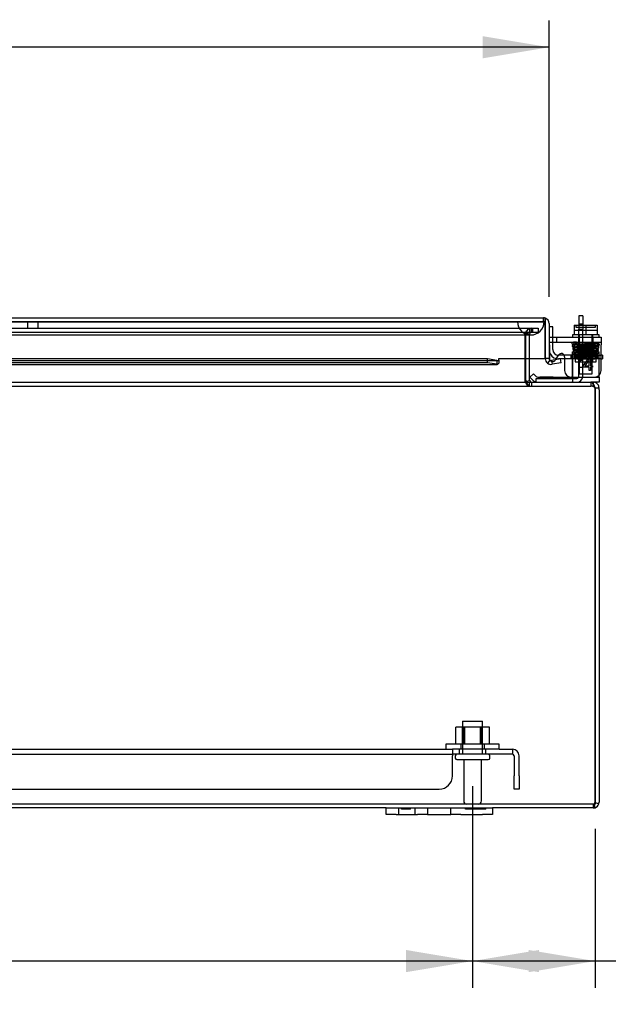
# Model space of a CAD drawing. Header units: inches. Extents: x 1 to 240, y -1 to 159.
# Tile 15 of 77: x 77 to 88, y 15 to 34. Entities that reach past the tile are written whole.
import ezdxf
from ezdxf.enums import TextEntityAlignment as Align
from ezdxf.lldxf.tags import DXFTag

# ---------------------------------------------------------------- set-up
doc = ezdxf.new("R2010")
doc.units = ezdxf.units.IN
doc.header["$MEASUREMENT"] = 0
for name, color, linetype in [('COM40153-1', 7, 'Continuous'), ('COM40153-2', 7, 'Continuous'), ('COM42189', 7, 'Continuous'), ('COM42667', 7, 'Continuous'), ('COM42780', 7, 'Continuous'), ('COM48601', 7, 'Continuous'), ('COM70220', 7, 'Continuous'), ('COM70726-3', 7, 'Continuous'), ('Default', 7, 'Continuous'), ('FET07720', 7, 'Continuous'), ('NTS166105', 7, 'Continuous'), ('PKT99', 7, 'Continuous'), ('SCC19011', 7, 'Continuous'), ('SPR20265', 7, 'Continuous'), ('STD26089', 7, 'Continuous'), ('WAF25035', 7, 'Continuous'), ('WAF25059', 7, 'Continuous')]:
    doc.layers.add(name, color=color, linetype=linetype)
doc.styles.add('SEACAD_Times_New_Roman', font='times.ttf')
tags = doc.linetypes.add('HIDDEN2', pattern=[0.1875, 0.125, -0.0625]).pattern_tags.tags
tags[6:7] = [DXFTag(74, 4), DXFTag(75, 0), DXFTag(340, '0'), DXFTag(46, 0.0), DXFTag(50, 0.0), DXFTag(44, 0.0), DXFTag(45, 0.0)]
tags[4:5] = [DXFTag(74, 4), DXFTag(75, 0), DXFTag(340, '0'), DXFTag(46, 0.0), DXFTag(50, 0.0), DXFTag(44, 0.0), DXFTag(45, 0.0)]
doc.dimstyles.new('HAMMOND_(STH_-_240x160)', dxfattribs={"dimtxt": 1, "dimasz": 1.25, "dimexe": 0.5, "dimexo": 0.5, "dimgap": 0.25, "dimtad": 0, "dimtih": 1, "dimtoh": 1, "dimlfac": 0.125, "dimzin": 0, "dimdsep": 46, "dimtxsty": 'SEACAD_Times_New_Roman', "dimblk1": '_SE_FILLED', "dimblk2": '_SE_FILLED', "dimsah": 1, "dimcen": 0.5, "dimadec": 0, "dimazin": 0, "dimtfac": 0.8, "dimtofl": 0, "dimtmove": 0, "dimatfit": 3, "dimfxl": 1, "dimtolj": 1, "dimtzin": 0, "dimarcsym": 0})

# ---------------------------------------------------------------- blocks, each defined once
blk = doc.blocks.new('SE8')
at = {"layer": 'COM40153-1', "color": 7, "linetype": 'Continuous'}
for p, q in [((87.435, 28.082), (87.435, 27.904)), ((87.507, 28.082), (87.435, 28.082)), ((87.507, 28.082), (87.507, 27.904)), ((86.632, 26.832), (86.632, 26.836))]:
    blk.add_line(p, q, dxfattribs=at)
at = {"layer": 'COM40153-1', "color": 7, "linetype": 'HIDDEN2'}
for p, q in [((87.435, 27.926), (87.507, 27.926)), ((87.435, 27.904), (87.435, 27.828)), ((87.435, 26.94), (87.435, 27.828)), ((87.435, 27.828), (87.507, 27.828)), ((87.507, 27.904), (87.507, 27.828)), ((87.507, 26.94), (87.507, 27.828)), ((87.507, 27.239), (87.435, 27.239)), ((87.435, 27.114), (87.507, 27.114)), ((86.632, 26.836), (86.632, 26.904)), ((86.632, 26.904), (87.399, 26.904))]:
    blk.add_line(p, q, dxfattribs=at)
for radius in [0.036, 0.108]:
    blk.add_arc((87.399, 26.94), radius, 270, 0, dxfattribs=at)
at = {"layer": 'COM40153-2', "color": 7, "linetype": 'Continuous'}
for p, q in [((86.947, 27.87), (86.877, 27.87)), ((86.947, 27.678), (86.947, 27.87)), ((87.167, 27.27), (87.052, 27.27)), ((87.16, 27.34), (87.054, 27.34)), ((87.877, 27.34), (87.853, 27.34)), ((87.853, 27.27), (87.877, 27.27)), ((87.877, 27.34), (87.877, 27.27))]:
    blk.add_line(p, q, dxfattribs=at)
at = {"layer": 'COM40153-2', "color": 7, "linetype": 'HIDDEN2'}
for p, q in [((86.947, 27.445), (86.947, 27.678)), ((87.054, 27.34), (87.052, 27.34)), ((87.4, 27.34), (87.16, 27.34)), ((87.4, 27.27), (87.167, 27.27)), ((87.284, 27.34), (87.284, 27.27)), ((87.4, 27.34), (87.4, 27.27)), ((87.734, 27.34), (87.4, 27.34)), ((87.4, 27.27), (87.734, 27.27)), ((87.659, 27.34), (87.659, 27.27)), ((87.734, 27.34), (87.848, 27.34)), ((87.848, 27.27), (87.734, 27.27)), ((87.853, 27.34), (87.848, 27.34)), ((87.848, 27.27), (87.853, 27.27))]:
    blk.add_line(p, q, dxfattribs=at)
at = {"layer": 'COM40153-2', "color": 7, "linetype": 'Continuous'}
for start, end in [(180, 195.0468), (256.5802, 270)]:
    blk.add_arc((87.052, 27.445), 0.175, start, end, dxfattribs=at)
at = {"layer": 'COM40153-2', "color": 7, "linetype": 'HIDDEN2'}
for radius, start, end in [(0.175, 195.0468, 256.5802), (0.105, 180, 270)]:
    blk.add_arc((87.052, 27.445), radius, start, end, dxfattribs=at)
at = {"layer": 'COM42189', "color": 7, "linetype": 'HIDDEN2'}
for p, q in [((60.566, 19.936), (85.063, 19.936)), ((60.566, 19.841), (85.063, 19.841)), ((85.939, 19.936), (85.063, 19.936)), ((85.063, 19.936), (85.063, 19.811)), ((85.939, 19.841), (85.063, 19.841)), ((85.063, 19.436), (85.063, 19.811)), ((85.189, 19.936), (85.189, 19.841)), ((85.689, 19.841), (85.689, 19.936)), ((85.939, 19.936), (86.189, 19.936)), ((86.189, 19.841), (85.939, 19.841)), ((86.189, 19.936), (86.189, 19.841)), ((86.219, 19.811), (86.219, 19.436)), ((86.314, 19.436), (86.314, 19.811)), ((86.219, 19.186), (86.219, 19.436)), ((86.314, 19.436), (86.314, 19.186)), ((60.816, 19.186), (84.813, 19.186)), ((86.314, 19.186), (86.219, 19.186))]:
    blk.add_line(p, q, dxfattribs=at)
for centre, radius, start, end in [((86.189, 19.811), 0.125, 0, 90), ((86.189, 19.811), 0.03, 0, 90), ((84.813, 19.436), 0.25, 270, 0)]:
    blk.add_arc(centre, radius, start, end, dxfattribs=at)
at = {"layer": 'COM42667', "color": 7, "linetype": 'Continuous'}
for p, q in [((86.883, 27.678), (87.853, 27.678)), ((86.883, 27.535), (86.883, 27.678)), ((87.853, 27.678), (87.853, 27.535)), ((86.883, 27.535), (86.883, 27.279)), ((87.853, 27.052), (87.853, 27.535)), ((86.998, 27.254), (87.057, 27.344)), ((87.167, 27.312), (87.167, 27.052)), ((87.517, 27.14), (87.632, 27.302)), ((87.626, 27.253), (87.547, 27.14)), ((87.626, 27.14), (87.626, 27.253)), ((87.632, 27.302), (87.656, 27.302)), ((87.656, 27.302), (87.656, 27.14)), ((87.517, 27.112), (87.517, 27.14)), ((87.626, 27.112), (87.517, 27.112)), ((87.547, 27.14), (87.626, 27.14)), ((87.626, 27.052), (87.626, 27.112)), ((87.656, 27.052), (87.626, 27.052)), ((87.656, 27.14), (87.69, 27.14)), ((87.69, 27.112), (87.656, 27.112)), ((87.656, 27.112), (87.656, 27.052)), ((87.69, 27.14), (87.69, 27.112))]:
    blk.add_line(p, q, dxfattribs=at)
at = {"layer": 'COM42667', "color": 7, "linetype": 'HIDDEN2'}
for p, q in [((86.883, 27.583), (87.853, 27.583)), ((87.017, 27.678), (87.017, 27.583)), ((87.705, 27.583), (87.705, 27.678)), ((86.994, 27.247), (86.998, 27.254))]:
    blk.add_line(p, q, dxfattribs=at)
at = {"layer": 'COM42667', "color": 7, "linetype": 'Continuous'}
for centre, radius, start, end in [((86.943, 27.279), 0.06, 180, 215.7861), ((87.107, 27.312), 0.06, 0, 147.1545), ((87.292, 27.052), 0.125, 180, 270), ((87.728, 27.052), 0.125, 270, 0)]:
    blk.add_arc(centre, radius, start, end, dxfattribs=at)
at = {"layer": 'COM42667', "color": 7, "linetype": 'HIDDEN2'}
blk.add_arc((86.943, 27.279), 0.06, 215.7861, 327.1545, dxfattribs=at)
at = {"layer": 'COM42780', "color": 7, "linetype": 'HIDDEN2'}
for p, q in [((87.314, 27.404), (87.814, 27.404)), ((87.314, 27.318), (87.314, 27.404)), ((87.439, 27.404), (87.439, 27.214)), ((87.458, 27.404), (87.458, 27.214)), ((87.671, 27.214), (87.671, 27.404)), ((87.689, 27.404), (87.689, 27.214)), ((87.814, 27.264), (87.814, 27.404)), ((87.314, 27.264), (87.314, 27.318)), ((87.314, 27.318), (87.314, 26.848)), ((87.314, 27.309), (87.814, 27.309)), ((87.369, 27.309), (87.369, 27.214)), ((87.369, 27.214), (87.759, 27.214)), ((87.759, 27.214), (87.759, 27.309)), ((87.814, 26.974), (87.814, 27.264)), ((86.7, 26.926), (86.7, 26.927)), ((86.759, 26.926), (86.7, 26.926)), ((86.759, 26.926), (86.759, 26.927)), ((86.788, 26.926), (86.759, 26.926)), ((86.788, 26.926), (86.788, 26.927)), ((86.95, 26.926), (86.788, 26.926)), ((86.9, 26.926), (86.9, 26.927)), ((86.95, 26.926), (86.95, 26.927)), ((87.814, 26.961), (87.814, 26.974))]:
    blk.add_line(p, q, dxfattribs=at)
at = {"layer": 'COM42780', "color": 7, "linetype": 'Continuous'}
for p, q in [((86.515, 26.924), (86.582, 26.992)), ((86.515, 26.924), (86.565, 26.874)), ((86.582, 26.992), (86.632, 26.941)), ((86.666, 26.927), (87.564, 26.927)), ((87.564, 26.927), (87.814, 26.927)), ((87.814, 26.832), (87.706, 26.832)), ((87.814, 26.927), (87.814, 26.961)), ((87.814, 26.927), (87.814, 26.832))]:
    blk.add_line(p, q, dxfattribs=at)
for radius in [0.143, 0.048]:
    blk.add_arc((86.666, 26.975), radius, 225, 270, dxfattribs=at)
at = {"layer": 'COM42780', "color": 7, "linetype": 'HIDDEN2'}
blk.add_ellipse((87.064, 27.932), major_axis=(0, -14.322), ratio=0.017455, start_param=1.503851, end_param=1.524085, dxfattribs=at)
for points, knots in [([(87.306, 26.927), (87.307, 26.927), (87.309, 26.928), (87.31, 26.932), (87.311, 26.933), (87.312, 26.936), (87.312, 26.938), (87.313, 26.945), (87.313, 26.95), (87.314, 26.962), (87.314, 26.968), (87.314, 26.974)], [0, 0, 0, 0, 0.25, 0.25, 0.375, 0.375, 0.5, 0.5, 0.75, 0.75, 1, 1, 1, 1]), ([(87.314, 26.848), (87.314, 26.842), (87.314, 26.839), (87.311, 26.833), (87.309, 26.832), (87.306, 26.832)], [0, 0, 0, 0, 0.5, 0.5, 1, 1, 1, 1])]:
    blk.add_open_spline(points, degree=3, knots=knots, dxfattribs=at)
at = {"layer": 'COM48601', "color": 7, "linetype": 'Continuous'}
for p, q in [((58.797, 28.042), (86.769, 28.042)), ((86.805, 27.934), (86.805, 28.036)), ((86.805, 28.036), (86.805, 27.934)), ((86.805, 27.275), (86.805, 27.934)), ((86.805, 27.934), (86.805, 27.275)), ((86.877, 27.934), (86.877, 27.275)), ((85.722, 27.27), (73.403, 27.27)), ((85.722, 27.199), (73.403, 27.199)), ((85.895, 27.24), (85.722, 27.27)), ((85.722, 27.199), (85.722, 27.27)), ((85.895, 27.169), (85.722, 27.199)), ((85.895, 27.24), (85.895, 27.169)), ((85.93, 27.275), (86.805, 27.275)), ((85.93, 27.248), (85.93, 27.275)), ((85.93, 27.248), (85.93, 27.192)), ((86.877, 27.275), (86.805, 27.275)), ((86.89, 27.248), (86.844, 27.192)), ((87.09, 27.27), (86.92, 27.24)), ((86.92, 27.24), (86.932, 27.169)), ((87.102, 27.199), (86.932, 27.169)), ((87.102, 27.199), (87.09, 27.27)), ((73.403, 27.167), (85.902, 27.167))]:
    blk.add_line(p, q, dxfattribs=at)
at = {"layer": 'COM48601', "color": 7, "linetype": 'HIDDEN2'}
for p, q in [((58.797, 27.97), (86.769, 27.97)), ((86.769, 27.97), (86.769, 28.042)), ((59.665, 27.239), (85.902, 27.239))]:
    blk.add_line(p, q, dxfattribs=at)
at = {"layer": 'COM48601', "color": 7, "linetype": 'Continuous'}
for centre, radius, start, end in [((86.769, 27.934), 0.108, 70.5288, 90), ((86.769, 27.934), 0.108, 0, 70.5288), ((85.902, 27.293), 0.0534, 262.6265, 270.2336), ((85.902, 27.293), 0.0534, 278.3402, 302.4219), ((86.913, 27.275), 0.108, 180, 230), ((86.913, 27.275), 0.036, 180, 230), ((86.913, 27.275), 0.036, 230, 280), ((86.913, 27.275), 0.108, 230.0001, 279.9999)]:
    blk.add_arc(centre, radius, start, end, dxfattribs=at)
at = {"layer": 'COM48601', "color": 7, "linetype": 'HIDDEN2'}
blk.add_arc((86.769, 27.934), 0.036, 0, 90, dxfattribs=at)
at = {"layer": 'COM48601', "color": 7, "linetype": 'Continuous'}
blk.add_ellipse((86.769, 27.934), major_axis=(0, -0.108), ratio=0.997813, start_param=2.801756, end_param=3.141593, dxfattribs=at)
at = {"layer": 'COM48601', "color": 7, "linetype": 'HIDDEN2'}
blk.add_ellipse((86.769, 27.934), major_axis=(0, -0.036), ratio=0.997813, start_param=1.570796, end_param=3.141593, dxfattribs=at)
at = {"layer": 'COM48601', "color": 7, "linetype": 'Continuous'}
blk.add_open_spline([(85.895, 27.169), (85.901, 27.166), (85.907, 27.167), (85.918, 27.175), (85.924, 27.182), (85.93, 27.192)], degree=3, knots=[0, 0, 0, 0, 0.5, 0.5, 1, 1, 1, 1], dxfattribs=at)
at = {"layer": 'COM70220', "color": 7, "linetype": 'HIDDEN2'}
for p, q in [((59.345, 27.969), (86.283, 27.969)), ((59.345, 27.968), (86.283, 27.968)), ((59.345, 27.966), (86.283, 27.966)), ((86.283, 27.969), (86.782, 27.969)), ((86.283, 27.968), (86.782, 27.968)), ((86.283, 27.966), (86.533, 27.966)), ((86.284, 27.969), (86.284, 27.968)), ((86.284, 27.968), (86.533, 27.966)), ((86.533, 27.966), (86.782, 27.968)), ((86.769, 27.97), (86.783, 27.97)), ((86.782, 27.968), (86.782, 27.969)), ((59.345, 27.72), (86.283, 27.72)), ((86.283, 27.72), (86.533, 27.72))]:
    blk.add_line(p, q, dxfattribs=at)
blk.add_arc((86.533, 27.97), 0.25, 180, 0, dxfattribs=at)
at = {"layer": 'COM70726-3', "color": 7, "linetype": 'HIDDEN2'}
for p, q in [((59.101, 27.845), (86.528, 27.845)), ((59.101, 27.773), (86.528, 27.773)), ((86.514, 27.773), (86.514, 27.845)), ((86.528, 27.845), (86.573, 27.845)), ((86.528, 27.773), (86.573, 27.773)), ((86.547, 27.773), (86.547, 27.845)), ((86.573, 27.845), (86.592, 27.845)), ((86.573, 27.773), (86.573, 27.845)), ((86.573, 27.773), (86.592, 27.773)), ((86.592, 27.845), (86.669, 27.845)), ((86.592, 27.773), (86.669, 27.773)), ((86.669, 27.845), (86.669, 27.773)), ((86.423, 27.737), (86.421, 27.735)), ((86.421, 27.735), (86.421, 27.275)), ((86.511, 27.737), (86.439, 27.737)), ((86.439, 27.735), (86.439, 27.737)), ((86.439, 27.735), (86.511, 27.735)), ((86.439, 27.275), (86.439, 27.735)), ((86.511, 27.735), (86.511, 27.737)), ((86.511, 27.275), (86.511, 27.735)), ((86.421, 26.861), (86.421, 26.846)), ((86.447, 26.847), (86.442, 26.846)), ((86.5, 26.832), (86.5, 26.76)), ((86.547, 26.832), (86.547, 26.76)), ((87.659, 26.832), (87.659, 26.76)), ((57.969, 26.76), (87.659, 26.76)), ((87.706, 26.76), (87.659, 26.76)), ((87.706, 26.798), (87.706, 26.76)), ((87.706, 18.904), (57.922, 18.904)), ((87.706, 18.904), (87.706, 18.832)), ((87.722, 18.915), (87.722, 18.864))]:
    blk.add_line(p, q, dxfattribs=at)
at = {"layer": 'COM70726-3', "color": 7, "linetype": 'Continuous'}
for p, q in [((86.421, 27.275), (86.421, 26.868)), ((86.439, 26.868), (86.439, 27.275)), ((86.511, 26.868), (86.511, 27.275)), ((73.885, 26.832), (87.659, 26.832)), ((86.421, 26.868), (86.421, 26.861)), ((86.512, 26.861), (86.447, 26.847)), ((87.706, 26.832), (87.659, 26.832)), ((87.706, 26.832), (87.706, 26.798)), ((87.742, 26.724), (87.742, 26.691)), ((87.742, 26.724), (87.814, 26.724)), ((87.742, 26.691), (87.742, 18.94)), ((87.742, 18.94), (87.742, 26.691)), ((87.814, 26.691), (87.814, 26.724)), ((87.814, 26.691), (87.814, 18.94)), ((87.742, 18.94), (87.742, 18.908)), ((87.742, 18.929), (87.742, 18.94)), ((87.809, 18.908), (87.742, 18.929)), ((83.814, 18.832), (61.814, 18.832)), ((87.706, 18.832), (85.814, 18.832))]:
    blk.add_line(p, q, dxfattribs=at)
at = {"layer": 'COM70726-3', "color": 7, "linetype": 'HIDDEN2'}
for centre, radius, start, end in [((86.547, 27.737), 0.108, 90, 180), ((86.547, 27.737), 0.036, 90, 180), ((86.547, 26.868), 0.108, 191.8196, 270), ((87.656, 26.641), 0.119, 61.5723, 88.4858), ((87.706, 26.724), 0.036, 36.9906, 90), ((87.69, 26.697), 0.0541, 30.2275, 64.6436), ((87.706, 18.94), 0.036, 270, 301.8857), ((87.706, 18.94), 0.036, 301.8857, 342.1888), ((86.945, 18.715), 0.804, 12.7493, 14.0193), ((86.947, 18.715), 0.802, 12.7764, 14.0612), ((87.706, 18.94), 0.036, 342.1888, 0), ((86.945, 18.715), 0.804, 8.7792, 10.3753), ((86.947, 18.715), 0.802, 8.8062, 10.3847)]:
    blk.add_arc(centre, radius, start, end, dxfattribs=at)
at = {"layer": 'COM70726-3', "color": 7, "linetype": 'Continuous'}
for centre, radius, start, end in [((86.51, 26.983), 0.151, 233.9395, 266.2643), ((86.547, 26.868), 0.108, 180, 191.8196), ((86.547, 26.868), 0.036, 180, 191.8196), ((86.547, 26.868), 0.036, 191.8197, 269.9999), ((87.706, 26.724), 0.108, 36.9906, 90), ((87.561, 26.697), 0.178, 8.7341, 31.1626), ((87.706, 26.724), 0.036, 0, 36.9906), ((87.642, 26.691), 0.1, 0, 19.4457), ((87.706, 26.724), 0.108, 0, 36.9906), ((86.945, 18.715), 0.804, 8.7792, 12.7493), ((86.947, 18.715), 0.802, 8.8062, 12.7764), ((87.706, 18.94), 0.108, 288.1223, 342.8887), ((87.706, 18.94), 0.108, 342.8887, 360), ((87.706, 18.94), 0.108, 270, 288.1223)]:
    blk.add_arc(centre, radius, start, end, dxfattribs=at)
at = {"layer": 'COM70726-3', "color": 7, "linetype": 'HIDDEN2'}
for start_param, end_param in [(3.141593, 3.698102), (4.401525, 4.712389)]:
    blk.add_ellipse((87.706, 18.94), major_axis=(0, 0.036), ratio=0.996907, start_param=start_param, end_param=end_param, dxfattribs=at)
at = {"layer": 'COM70726-3', "color": 7, "linetype": 'Continuous'}
blk.add_ellipse((87.706, 18.94), major_axis=(0, 0.108), ratio=0.996907, start_param=3.141593, end_param=3.457887, dxfattribs=at)
at = {"layer": 'COM70726-3', "color": 7, "linetype": 'HIDDEN2'}
for points, knots in [([(86.423, 27.737), (86.431, 27.751), (86.438, 27.765), (86.453, 27.791), (86.461, 27.803), (86.476, 27.823), (86.484, 27.831), (86.499, 27.842), (86.507, 27.845), (86.514, 27.845)], [0, 0, 0, 0, 0.25, 0.25, 0.5, 0.5, 0.75, 0.75, 1, 1, 1, 1]), ([(86.423, 27.737), (86.438, 27.747), (86.453, 27.756), (86.484, 27.769), (86.499, 27.773), (86.514, 27.773)], [0, 0, 0, 0, 0.5, 0.5, 1, 1, 1, 1]), ([(86.421, 26.846), (86.428, 26.834), (86.434, 26.822), (86.448, 26.801), (86.454, 26.792), (86.467, 26.777), (86.474, 26.77), (86.487, 26.762), (86.494, 26.76), (86.5, 26.76)], [0, 0, 0, 0, 0.25, 0.25, 0.5, 0.5, 0.75, 0.75, 1, 1, 1, 1]), ([(87.713, 26.789), (87.704, 26.802), (87.695, 26.813), (87.677, 26.828), (87.668, 26.832), (87.659, 26.832)], [0, 0, 0, 0, 0.5, 0.5, 1, 1, 1, 1]), ([(87.74, 18.929), (87.738, 18.928), (87.735, 18.927), (87.73, 18.925), (87.727, 18.923), (87.723, 18.919), (87.722, 18.917), (87.722, 18.912), (87.723, 18.911), (87.725, 18.91)], [0, 0, 0, 0, 0.25, 0.25, 0.5, 0.5, 0.75, 0.75, 1, 1, 1, 1])]:
    blk.add_open_spline(points, degree=3, knots=knots, dxfattribs=at)
at = {"layer": 'COM70726-3', "color": 7, "linetype": 'Continuous'}
for points, knots in [([(87.659, 26.832), (87.668, 26.832), (87.677, 26.828), (87.695, 26.813), (87.704, 26.802), (87.713, 26.789)], [0, 0, 0, 0, 0.5, 0.5, 1, 1, 1, 1]), ([(87.742, 18.908), (87.738, 18.906), (87.735, 18.902), (87.73, 18.895), (87.728, 18.891), (87.725, 18.883), (87.724, 18.879), (87.722, 18.872), (87.722, 18.868), (87.722, 18.858), (87.723, 18.852), (87.727, 18.845), (87.729, 18.843), (87.733, 18.84), (87.736, 18.838), (87.74, 18.837)], [0, 0, 0, 0, 0.125, 0.125, 0.25, 0.25, 0.375, 0.375, 0.5, 0.5, 0.75, 0.75, 0.875, 0.875, 1, 1, 1, 1])]:
    blk.add_open_spline(points, degree=3, knots=knots, dxfattribs=at)
at = {"layer": 'FET07720', "color": 7, "linetype": 'Continuous'}
for p, q in [((83.814, 18.832), (84.002, 18.832)), ((83.814, 18.707), (83.814, 18.832)), ((84.002, 18.707), (83.814, 18.707)), ((84.002, 18.832), (84.408, 18.832)), ((84.002, 18.707), (84.408, 18.707)), ((84.408, 18.832), (84.596, 18.832)), ((84.596, 18.707), (84.408, 18.707)), ((84.596, 18.832), (84.814, 18.832)), ((84.596, 18.832), (84.596, 18.707)), ((84.596, 18.707), (84.814, 18.707)), ((84.814, 18.832), (84.814, 18.832)), ((84.814, 18.832), (85.032, 18.832)), ((84.814, 18.707), (85.032, 18.707)), ((84.814, 18.707), (84.814, 18.707)), ((85.032, 18.832), (85.22, 18.832)), ((85.032, 18.707), (85.032, 18.832)), ((85.22, 18.707), (85.032, 18.707)), ((85.22, 18.832), (85.627, 18.832)), ((85.22, 18.707), (85.627, 18.707)), ((85.627, 18.832), (85.814, 18.832)), ((85.814, 18.707), (85.627, 18.707)), ((85.814, 18.832), (85.814, 18.707))]:
    blk.add_line(p, q, dxfattribs=at)
at = {"layer": 'FET07720', "color": 7, "linetype": 'HIDDEN2'}
for p, q in [((84.049, 18.832), (84.049, 18.707)), ((84.104, 18.812), (84.104, 18.832)), ((84.22, 18.812), (84.104, 18.812)), ((84.132, 18.812), (84.132, 18.832)), ((84.22, 18.812), (84.22, 18.832)), ((84.24, 18.812), (84.22, 18.812)), ((84.223, 18.812), (84.223, 18.832)), ((84.24, 18.812), (84.24, 18.832)), ((84.275, 18.812), (84.24, 18.812)), ((84.275, 18.812), (84.275, 18.832)), ((84.361, 18.707), (84.361, 18.832)), ((84.596, 18.832), (84.596, 18.707)), ((85.033, 18.707), (85.033, 18.832)), ((85.304, 18.812), (85.304, 18.832)), ((85.413, 18.812), (85.304, 18.812)), ((85.369, 18.812), (85.369, 18.832)), ((85.413, 18.812), (85.413, 18.832)), ((85.458, 18.812), (85.413, 18.812)), ((85.427, 18.812), (85.427, 18.832)), ((85.458, 18.812), (85.458, 18.832)), ((85.567, 18.812), (85.458, 18.812)), ((85.467, 18.812), (85.467, 18.832)), ((85.527, 18.812), (85.527, 18.832)), ((85.536, 18.812), (85.536, 18.832)), ((85.567, 18.812), (85.567, 18.832)), ((85.689, 18.812), (85.567, 18.812)), ((85.58, 18.812), (85.58, 18.832)), ((85.625, 18.812), (85.625, 18.832)), ((85.689, 18.812), (85.689, 18.832))]:
    blk.add_line(p, q, dxfattribs=at)
at = {"layer": 'NTS166105', "color": 7, "linetype": 'HIDDEN2'}
for p, q in [((85.294, 20.352), (85.125, 20.352)), ((85.125, 20.032), (85.125, 20.352)), ((85.252, 20.032), (85.252, 20.352)), ((85.268, 20.032), (85.268, 20.352)), ((85.286, 20.352), (85.286, 20.032)), ((85.61, 20.352), (85.294, 20.352)), ((85.294, 20.032), (85.294, 20.352)), ((85.586, 20.032), (85.586, 20.352)), ((85.593, 20.032), (85.593, 20.352)), ((85.755, 20.352), (85.61, 20.352)), ((85.61, 20.032), (85.61, 20.352)), ((85.627, 20.032), (85.627, 20.352)), ((85.755, 20.032), (85.755, 20.352))]:
    blk.add_line(p, q, dxfattribs=at)
at = {"layer": 'PKT99', "color": 7, "linetype": 'HIDDEN2'}
for p, q in [((77.09, 27.845), (77.09, 27.97)), ((77.282, 27.845), (77.282, 27.97))]:
    blk.add_line(p, q, dxfattribs=at)
at = {"layer": 'SCC19011', "color": 7, "linetype": 'Continuous'}
for p, q in [((87.349, 27.904), (87.349, 27.723)), ((87.349, 27.904), (87.564, 27.904)), ((87.564, 27.904), (87.564, 27.723)), ((87.564, 27.904), (87.779, 27.904)), ((87.779, 27.904), (87.779, 27.723))]:
    blk.add_line(p, q, dxfattribs=at)
at = {"layer": 'SCC19011', "color": 7, "linetype": 'HIDDEN2'}
for p, q in [((87.349, 27.809), (87.779, 27.809)), ((87.38, 27.894), (87.38, 27.864)), ((87.38, 27.864), (87.749, 27.864)), ((87.749, 27.864), (87.749, 27.894)), ((87.442, 27.723), (87.442, 26.991)), ((87.686, 26.991), (87.686, 27.723)), ((87.442, 26.991), (87.686, 26.991))]:
    blk.add_line(p, q, dxfattribs=at)
for points in [[(87.37, 27.904), (87.372, 27.904), (87.375, 27.903), (87.379, 27.899), (87.38, 27.896), (87.38, 27.894)], [(87.749, 27.894), (87.749, 27.896), (87.75, 27.899), (87.754, 27.903), (87.756, 27.904), (87.759, 27.904)]]:
    blk.add_open_spline(points, degree=3, knots=[0, 0, 0, 0, 0.5, 0.5, 1, 1, 1, 1], dxfattribs=at)
at = {"layer": 'SPR20265', "color": 7, "linetype": 'HIDDEN2'}
blk.add_circle((87.764, 27.288), 0.0175, dxfattribs=at)
blk.add_ellipse((87.392, 27.569), major_axis=(0, 0.0175), ratio=0.707107, dxfattribs=at)
for points, knots in [([(87.391, 27.586), (87.375, 27.586), (87.351, 27.584), (87.326, 27.581), (87.312, 27.577), (87.307, 27.572), (87.304, 27.567), (87.304, 27.563), (87.304, 27.558), (87.306, 27.554), (87.311, 27.547), (87.315, 27.547), (87.326, 27.543), (87.341, 27.542), (87.364, 27.54), (87.401, 27.538), (87.451, 27.536), (87.497, 27.535), (87.541, 27.533), (87.591, 27.532), (87.638, 27.53), (87.68, 27.529), (87.714, 27.527), (87.746, 27.526), (87.774, 27.524), (87.795, 27.522), (87.799, 27.521), (87.801, 27.521)], [0, 0, 0, 0, 0.066522, 0.120463, 0.161456, 0.189103, 0.197894, 0.203579, 0.212255, 0.219187, 0.22509, 0.251276, 0.299894, 0.332585, 0.370245, 0.440981, 0.501961, 0.553339, 0.59537, 0.643118, 0.707543, 0.746042, 0.788673, 0.835414, 0.886246, 0.941114, 1, 1, 1, 1]), ([(87.804, 27.556), (87.802, 27.556), (87.798, 27.557), (87.777, 27.559), (87.75, 27.561), (87.718, 27.562), (87.685, 27.563), (87.644, 27.565), (87.596, 27.567), (87.547, 27.568), (87.504, 27.57), (87.46, 27.571), (87.413, 27.573), (87.377, 27.574), (87.354, 27.576), (87.339, 27.577), (87.332, 27.577), (87.332, 27.576), (87.335, 27.573), (87.338, 27.569), (87.339, 27.564), (87.339, 27.56), (87.338, 27.555), (87.337, 27.552), (87.341, 27.55), (87.357, 27.55), (87.378, 27.551), (87.392, 27.551)], [0, 0, 0, 0, 0.05921, 0.114418, 0.165627, 0.21281, 0.255962, 0.295089, 0.361136, 0.411085, 0.45232, 0.502276, 0.561593, 0.630061, 0.66764, 0.70207, 0.75339, 0.782025, 0.785899, 0.794923, 0.802971, 0.807823, 0.815144, 0.839527, 0.877939, 0.931246, 1, 1, 1, 1]), ([(87.329, 27.53), (87.328, 27.53), (87.325, 27.53), (87.321, 27.528), (87.318, 27.526), (87.315, 27.523), (87.313, 27.519), (87.312, 27.514), (87.312, 27.509), (87.315, 27.502), (87.322, 27.495), (87.328, 27.494), (87.333, 27.494)], [0, 0, 0, 0, 0.055383, 0.112985, 0.171703, 0.230339, 0.287909, 0.343892, 0.45376, 0.576632, 0.710657, 1, 1, 1, 1]), ([(87.34, 27.481), (87.337, 27.481), (87.331, 27.48), (87.323, 27.474), (87.32, 27.467), (87.32, 27.46), (87.322, 27.453), (87.326, 27.449), (87.329, 27.447), (87.332, 27.446), (87.335, 27.445), (87.336, 27.445), (87.337, 27.445)], [0, 0, 0, 0, 0.179474, 0.349583, 0.499926, 0.62563, 0.739127, 0.840103, 0.885308, 0.926766, 0.964791, 1, 1, 1, 1]), ([(87.801, 27.555), (87.8, 27.554), (87.797, 27.553), (87.774, 27.551), (87.74, 27.549), (87.701, 27.547), (87.662, 27.546), (87.628, 27.545), (87.598, 27.544), (87.572, 27.543), (87.545, 27.542), (87.513, 27.541), (87.474, 27.54), (87.432, 27.538), (87.39, 27.536), (87.353, 27.534), (87.33, 27.532), (87.328, 27.53), (87.327, 27.53)], [0.0155714, 0.0155714, 0.0155714, 0.0155714, 0.0911325, 0.1734241, 0.2469055, 0.311539, 0.3672816, 0.4141234, 0.452071, 0.4813694, 0.513675, 0.5552654, 0.6061478, 0.6663186, 0.7358013, 0.814551, 0.9026159, 0.9727421, 0.9727421, 0.9727421, 0.9727421]), ([(87.786, 27.454), (87.784, 27.454), (87.78, 27.453), (87.762, 27.451), (87.73, 27.449), (87.681, 27.447), (87.632, 27.445), (87.588, 27.443), (87.552, 27.442), (87.521, 27.441), (87.491, 27.44), (87.458, 27.439), (87.424, 27.437), (87.391, 27.435), (87.365, 27.433), (87.348, 27.432), (87.339, 27.429), (87.334, 27.428), (87.328, 27.42), (87.327, 27.413), (87.329, 27.405), (87.334, 27.398), (87.343, 27.395), (87.354, 27.393), (87.379, 27.39), (87.416, 27.388), (87.455, 27.387), (87.494, 27.385), (87.542, 27.383), (87.597, 27.381), (87.656, 27.379), (87.712, 27.377), (87.749, 27.375), (87.77, 27.373), (87.774, 27.372), (87.777, 27.371)], [0, 0, 0, 0, 0.030505, 0.059349, 0.111872, 0.157767, 0.197056, 0.229698, 0.255694, 0.276285, 0.29911, 0.325483, 0.355431, 0.389004, 0.425768, 0.457152, 0.480073, 0.494522, 0.501995, 0.512986, 0.520655, 0.528965, 0.547003, 0.567484, 0.61122, 0.658615, 0.685529, 0.717005, 0.753019, 0.79355, 0.838532, 0.887926, 0.941695, 0.970307, 1, 1, 1, 1]), ([(87.333, 27.529), (87.335, 27.529), (87.339, 27.528), (87.345, 27.523), (87.347, 27.516), (87.347, 27.509), (87.345, 27.504), (87.342, 27.5), (87.34, 27.498), (87.337, 27.497), (87.334, 27.496), (87.332, 27.495), (87.33, 27.495), (87.329, 27.495)], [0, 0, 0, 0, 0.192828, 0.364191, 0.509557, 0.628504, 0.736551, 0.787266, 0.835127, 0.879953, 0.921899, 0.961562, 1, 1, 1, 1]), ([(87.329, 27.494), (87.332, 27.494), (87.337, 27.493), (87.357, 27.491), (87.393, 27.489), (87.445, 27.487), (87.497, 27.485), (87.543, 27.483), (87.581, 27.482), (87.613, 27.481), (87.644, 27.48), (87.676, 27.479), (87.709, 27.477), (87.741, 27.476), (87.765, 27.475), (87.78, 27.473), (87.785, 27.473), (87.784, 27.474), (87.782, 27.477), (87.779, 27.482), (87.777, 27.49), (87.783, 27.502), (87.784, 27.502), (87.773, 27.501), (87.75, 27.5), (87.709, 27.498), (87.666, 27.496), (87.624, 27.495), (87.573, 27.493), (87.516, 27.491), (87.455, 27.489), (87.399, 27.486), (87.362, 27.484), (87.343, 27.482), (87.339, 27.481), (87.337, 27.481)], [0, 0, 0, 0, 0.030551, 0.059441, 0.112099, 0.158213, 0.19785, 0.231011, 0.257726, 0.278571, 0.300614, 0.325938, 0.354477, 0.386177, 0.420906, 0.451798, 0.474236, 0.488495, 0.492772, 0.4961, 0.508072, 0.525766, 0.544565, 0.564998, 0.608777, 0.656392, 0.683962, 0.715934, 0.752304, 0.793078, 0.838219, 0.88772, 0.941584, 0.970246, 1, 1, 1, 1]), ([(87.339, 27.446), (87.341, 27.446), (87.345, 27.447), (87.365, 27.449), (87.4, 27.451), (87.452, 27.454), (87.504, 27.455), (87.549, 27.457), (87.586, 27.458), (87.618, 27.459), (87.65, 27.461), (87.685, 27.462), (87.72, 27.464), (87.754, 27.465), (87.779, 27.467), (87.794, 27.469), (87.803, 27.472), (87.807, 27.474), (87.813, 27.482), (87.813, 27.491), (87.81, 27.498), (87.803, 27.504), (87.795, 27.506), (87.781, 27.508), (87.753, 27.51), (87.714, 27.512), (87.671, 27.514), (87.628, 27.515), (87.577, 27.517), (87.518, 27.519), (87.456, 27.521), (87.397, 27.524), (87.36, 27.526), (87.339, 27.528), (87.334, 27.529), (87.332, 27.529)], [0, 0, 0, 0, 0.030182, 0.058734, 0.110744, 0.156162, 0.194924, 0.226978, 0.252249, 0.272738, 0.295965, 0.322671, 0.352917, 0.386752, 0.422922, 0.452521, 0.473846, 0.486863, 0.494562, 0.507196, 0.515439, 0.524053, 0.542681, 0.563336, 0.607147, 0.654604, 0.682079, 0.714043, 0.750472, 0.791379, 0.836778, 0.886629, 0.940967, 0.969921, 1, 1, 1, 1]), ([(87.333, 27.495), (87.333, 27.496), (87.335, 27.497), (87.356, 27.499), (87.391, 27.501), (87.433, 27.503), (87.475, 27.505), (87.513, 27.506), (87.545, 27.507), (87.572, 27.508), (87.598, 27.509), (87.628, 27.51), (87.663, 27.511), (87.702, 27.512), (87.741, 27.514), (87.776, 27.516), (87.801, 27.518), (87.804, 27.52), (87.805, 27.52)], [0.0317125, 0.0317125, 0.0317125, 0.0317125, 0.0954291, 0.1821817, 0.2601023, 0.3291139, 0.3890647, 0.4398824, 0.4814915, 0.513848, 0.5432124, 0.581276, 0.628319, 0.6843936, 0.7495521, 0.8238288, 0.9072668, 0.9878183, 0.9878183, 0.9878183, 0.9878183]), ([(87.337, 27.48), (87.339, 27.48), (87.341, 27.48), (87.345, 27.478), (87.348, 27.476), (87.351, 27.473), (87.353, 27.47), (87.355, 27.465), (87.355, 27.46), (87.353, 27.453), (87.348, 27.449), (87.344, 27.447), (87.341, 27.446), (87.34, 27.446)], [0, 0, 0, 0, 0.059638, 0.122066, 0.185706, 0.248901, 0.310258, 0.368902, 0.480002, 0.599665, 0.727098, 0.860254, 1, 1, 1, 1]), ([(87.341, 27.443), (87.346, 27.443), (87.362, 27.441), (87.398, 27.439), (87.439, 27.437), (87.48, 27.436), (87.517, 27.434), (87.548, 27.433), (87.574, 27.432), (87.598, 27.431), (87.626, 27.43), (87.659, 27.429), (87.694, 27.428), (87.731, 27.426), (87.762, 27.424), (87.776, 27.423), (87.78, 27.422)], [0.098377, 0.098377, 0.098377, 0.098377, 0.1871127, 0.2663809, 0.336208, 0.3966747, 0.4478502, 0.4897883, 0.5225059, 0.5515273, 0.5891116, 0.6356456, 0.6910945, 0.7553559, 0.828321, 0.9099224, 0.9099224, 0.9099224, 0.9099224]), ([(87.784, 27.457), (87.779, 27.458), (87.765, 27.459), (87.732, 27.461), (87.695, 27.463), (87.659, 27.464), (87.626, 27.465), (87.598, 27.466), (87.574, 27.467), (87.548, 27.468), (87.517, 27.469), (87.48, 27.471), (87.44, 27.472), (87.4, 27.474), (87.365, 27.476), (87.349, 27.477), (87.345, 27.478)], [0.0919425, 0.0919425, 0.0919425, 0.0919425, 0.1748391, 0.2486676, 0.3134733, 0.369237, 0.4159366, 0.4536003, 0.4826575, 0.5153912, 0.5573009, 0.6083511, 0.6685303, 0.7378249, 0.8162059, 0.9035856, 0.9035856, 0.9035856, 0.9035856]), ([(87.776, 27.405), (87.776, 27.404), (87.775, 27.403), (87.757, 27.401), (87.725, 27.399), (87.688, 27.397), (87.651, 27.396), (87.617, 27.395), (87.588, 27.393), (87.563, 27.393), (87.54, 27.392), (87.513, 27.391), (87.482, 27.389), (87.447, 27.388), (87.411, 27.386), (87.378, 27.384), (87.355, 27.382), (87.352, 27.381), (87.351, 27.38)], [0.0376878, 0.0376878, 0.0376878, 0.0376878, 0.0961746, 0.1834132, 0.2617276, 0.3310047, 0.3912006, 0.4422884, 0.4842426, 0.5170201, 0.5461009, 0.5837943, 0.6305341, 0.6863471, 0.7512032, 0.8250827, 0.9080267, 0.992349, 0.992349, 0.992349, 0.992349]), ([(87.779, 27.406), (87.777, 27.407), (87.772, 27.408), (87.752, 27.409), (87.717, 27.411), (87.667, 27.414), (87.618, 27.416), (87.575, 27.417), (87.539, 27.419), (87.509, 27.42), (87.48, 27.421), (87.45, 27.422), (87.419, 27.423), (87.391, 27.425), (87.37, 27.426), (87.358, 27.427), (87.356, 27.426), (87.357, 27.426), (87.362, 27.418), (87.363, 27.409), (87.36, 27.402), (87.357, 27.398), (87.358, 27.398), (87.37, 27.399), (87.389, 27.4), (87.416, 27.402), (87.443, 27.403), (87.476, 27.404), (87.517, 27.406), (87.566, 27.408), (87.621, 27.41), (87.678, 27.412), (87.732, 27.414), (87.765, 27.416), (87.783, 27.418), (87.787, 27.419), (87.788, 27.42)], [0, 0, 0, 0, 0.030231, 0.058828, 0.110956, 0.156569, 0.195653, 0.228197, 0.254164, 0.274696, 0.297123, 0.322698, 0.351391, 0.38313, 0.41734, 0.446082, 0.46676, 0.479654, 0.487829, 0.502375, 0.511726, 0.521099, 0.540335, 0.560852, 0.604714, 0.628111, 0.652604, 0.68066, 0.713064, 0.749809, 0.790934, 0.836478, 0.886431, 0.940859, 0.969862, 1, 1, 1, 1]), ([(87.775, 27.372), (87.774, 27.372), (87.771, 27.372), (87.765, 27.377), (87.762, 27.383), (87.762, 27.39), (87.763, 27.395), (87.766, 27.399), (87.768, 27.401), (87.771, 27.403), (87.774, 27.404), (87.777, 27.405), (87.779, 27.405), (87.78, 27.405)], [0, 0, 0, 0, 0.185287, 0.350453, 0.492757, 0.610394, 0.717684, 0.769709, 0.820021, 0.868235, 0.914148, 0.957888, 1, 1, 1, 1]), ([(87.788, 27.42), (87.786, 27.42), (87.784, 27.42), (87.78, 27.422), (87.776, 27.424), (87.773, 27.427), (87.771, 27.431), (87.77, 27.435), (87.77, 27.441), (87.772, 27.447), (87.776, 27.451), (87.781, 27.454), (87.784, 27.454), (87.785, 27.454)], [0, 0, 0, 0, 0.061359, 0.125601, 0.191068, 0.256036, 0.319044, 0.379151, 0.492324, 0.612562, 0.73854, 0.867561, 1, 1, 1, 1]), ([(87.78, 27.37), (87.781, 27.37), (87.782, 27.37), (87.785, 27.371), (87.788, 27.372), (87.79, 27.374), (87.793, 27.376), (87.795, 27.379), (87.796, 27.382), (87.797, 27.386), (87.797, 27.392), (87.793, 27.4), (87.785, 27.405), (87.779, 27.406), (87.775, 27.407)], [0, 0, 0, 0, 0.036353, 0.073764, 0.113325, 0.155834, 0.201742, 0.251197, 0.304133, 0.360387, 0.484485, 0.636448, 0.811563, 1, 1, 1, 1]), ([(87.785, 27.419), (87.789, 27.419), (87.794, 27.42), (87.801, 27.426), (87.805, 27.433), (87.805, 27.44), (87.803, 27.447), (87.799, 27.452), (87.793, 27.455), (87.79, 27.455), (87.788, 27.455)], [0, 0, 0, 0, 0.174522, 0.341814, 0.49099, 0.617224, 0.732964, 0.83707, 0.926174, 1, 1, 1, 1]), ([(87.801, 27.521), (87.799, 27.521), (87.795, 27.522), (87.788, 27.527), (87.786, 27.534), (87.786, 27.541), (87.788, 27.547), (87.792, 27.552), (87.798, 27.555), (87.801, 27.555), (87.803, 27.555)], [0, 0, 0, 0, 0.172812, 0.334686, 0.477598, 0.599543, 0.715745, 0.824396, 0.920113, 1, 1, 1, 1]), ([(87.803, 27.52), (87.805, 27.52), (87.807, 27.52), (87.811, 27.522), (87.815, 27.524), (87.817, 27.527), (87.819, 27.531), (87.821, 27.535), (87.821, 27.541), (87.818, 27.548), (87.813, 27.553), (87.807, 27.556), (87.803, 27.556), (87.801, 27.556)], [0, 0, 0, 0, 0.061046, 0.125273, 0.191172, 0.257138, 0.321758, 0.38405, 0.50258, 0.627092, 0.754222, 0.87904, 1, 1, 1, 1]), ([(87.353, 27.38), (87.351, 27.38), (87.349, 27.38), (87.345, 27.379), (87.341, 27.376), (87.337, 27.372), (87.335, 27.366), (87.335, 27.359), (87.338, 27.353), (87.342, 27.348), (87.348, 27.345), (87.352, 27.344), (87.354, 27.344)], [0, 0, 0, 0, 0.063728, 0.130533, 0.198895, 0.267172, 0.397362, 0.518273, 0.643035, 0.768012, 0.887736, 1, 1, 1, 1]), ([(87.366, 27.332), (87.361, 27.331), (87.355, 27.33), (87.347, 27.323), (87.344, 27.317), (87.343, 27.311), (87.345, 27.306), (87.347, 27.303), (87.349, 27.3), (87.353, 27.297), (87.357, 27.296), (87.359, 27.296), (87.361, 27.296)], [0, 0, 0, 0, 0.306204, 0.442937, 0.565203, 0.671636, 0.724965, 0.779543, 0.835119, 0.890984, 0.946216, 1, 1, 1, 1]), ([(87.351, 27.345), (87.352, 27.344), (87.355, 27.343), (87.37, 27.342), (87.399, 27.34), (87.444, 27.337), (87.489, 27.335), (87.53, 27.334), (87.564, 27.333), (87.593, 27.331), (87.622, 27.33), (87.653, 27.329), (87.686, 27.328), (87.717, 27.326), (87.742, 27.325), (87.757, 27.324), (87.761, 27.323), (87.761, 27.324), (87.758, 27.327), (87.755, 27.331), (87.754, 27.337), (87.755, 27.344), (87.758, 27.349), (87.761, 27.351), (87.761, 27.352), (87.756, 27.352), (87.739, 27.35), (87.706, 27.349), (87.67, 27.347), (87.633, 27.345), (87.588, 27.344), (87.536, 27.342), (87.48, 27.339), (87.427, 27.337), (87.381, 27.334), (87.369, 27.332), (87.362, 27.331)], [0, 0, 0, 0, 0.030585, 0.059499, 0.112172, 0.158281, 0.197904, 0.231048, 0.257756, 0.278621, 0.301088, 0.327393, 0.357459, 0.391214, 0.42851, 0.461631, 0.485381, 0.50008, 0.504322, 0.507437, 0.516736, 0.523069, 0.530052, 0.537806, 0.551493, 0.566752, 0.610182, 0.657604, 0.685064, 0.716926, 0.753183, 0.793842, 0.838861, 0.888236, 0.941965, 1, 1, 1, 1]), ([(87.354, 27.379), (87.357, 27.379), (87.361, 27.378), (87.367, 27.373), (87.37, 27.366), (87.37, 27.359), (87.368, 27.353), (87.363, 27.349), (87.358, 27.346), (87.355, 27.346), (87.353, 27.346)], [0, 0, 0, 0, 0.164694, 0.321803, 0.462493, 0.58437, 0.702645, 0.814924, 0.915258, 1, 1, 1, 1]), ([(87.365, 27.297), (87.367, 27.297), (87.373, 27.298), (87.393, 27.3), (87.428, 27.302), (87.478, 27.304), (87.525, 27.306), (87.566, 27.308), (87.599, 27.309), (87.628, 27.31), (87.655, 27.311), (87.684, 27.312), (87.713, 27.314), (87.739, 27.316), (87.759, 27.317), (87.772, 27.319), (87.779, 27.322), (87.784, 27.324), (87.79, 27.333), (87.79, 27.344), (87.775, 27.358), (87.757, 27.358), (87.725, 27.361), (87.686, 27.363), (87.646, 27.364), (87.607, 27.366), (87.56, 27.368), (87.508, 27.37), (87.454, 27.372), (87.404, 27.374), (87.373, 27.376), (87.358, 27.378), (87.356, 27.379), (87.354, 27.38)], [0, 0, 0, 0, 0.030212, 0.058788, 0.110829, 0.156253, 0.194989, 0.226979, 0.252148, 0.272534, 0.295168, 0.320662, 0.34908, 0.380472, 0.413575, 0.440727, 0.460699, 0.473493, 0.482834, 0.500479, 0.522529, 0.56357, 0.607215, 0.654633, 0.682075, 0.714021, 0.750446, 0.791355, 0.836764, 0.886626, 0.940969, 0.969925, 1, 1, 1, 1]), ([(87.355, 27.345), (87.356, 27.346), (87.359, 27.347), (87.381, 27.349), (87.412, 27.351), (87.447, 27.353), (87.482, 27.354), (87.513, 27.356), (87.54, 27.357), (87.563, 27.358), (87.588, 27.358), (87.617, 27.36), (87.652, 27.361), (87.69, 27.363), (87.727, 27.364), (87.76, 27.366), (87.78, 27.369), (87.782, 27.37), (87.782, 27.371)], [0.0115652, 0.0115652, 0.0115652, 0.0115652, 0.0900002, 0.1715273, 0.2444185, 0.3086089, 0.3639947, 0.4104711, 0.4480048, 0.476988, 0.5096837, 0.5515962, 0.602753, 0.6632181, 0.7330773, 0.8124375, 0.9013448, 0.9682001, 0.9682001, 0.9682001, 0.9682001]), ([(87.357, 27.295), (87.357, 27.295), (87.362, 27.293), (87.384, 27.291), (87.424, 27.289), (87.468, 27.287), (87.509, 27.285), (87.545, 27.283), (87.574, 27.282), (87.612, 27.281), (87.651, 27.279), (87.689, 27.277), (87.715, 27.276), (87.734, 27.275), (87.744, 27.276), (87.746, 27.282), (87.747, 27.287), (87.747, 27.29)], [0.0605518, 0.0605518, 0.0605518, 0.0605518, 0.1177162, 0.2217388, 0.3128852, 0.391298, 0.4572029, 0.5107279, 0.5519667, 0.5905596, 0.6832451, 0.7374115, 0.7961796, 0.8532683, 0.9061148, 0.9548288, 1, 1, 1, 1]), ([(87.361, 27.331), (87.362, 27.33), (87.363, 27.33), (87.366, 27.33), (87.368, 27.329), (87.371, 27.327), (87.373, 27.325), (87.376, 27.322), (87.377, 27.319), (87.379, 27.315), (87.379, 27.309), (87.376, 27.303), (87.371, 27.297), (87.368, 27.297), (87.366, 27.297)], [0, 0, 0, 0, 0.039966, 0.079616, 0.120393, 0.163304, 0.208856, 0.257156, 0.308084, 0.361496, 0.478236, 0.623595, 0.798409, 1, 1, 1, 1]), ([(87.782, 27.285), (87.78, 27.29), (87.778, 27.297), (87.759, 27.306), (87.74, 27.309), (87.719, 27.311), (87.692, 27.312), (87.658, 27.314), (87.623, 27.315), (87.587, 27.317), (87.542, 27.318), (87.492, 27.32), (87.44, 27.323), (87.403, 27.325), (87.38, 27.326), (87.368, 27.328), (87.365, 27.329), (87.365, 27.329)], [0, 0, 0, 0, 0.0755306, 0.135984, 0.1812356, 0.2155752, 0.2816892, 0.34837, 0.3921103, 0.4467152, 0.5121542, 0.5883823, 0.6752548, 0.7727394, 0.8256191, 0.8811219, 0.9392487, 0.9392487, 0.9392487, 0.9392487])]:
    blk.add_open_spline(points, degree=3, knots=knots, dxfattribs=at)
for points in [[(87.335, 27.446), (87.335, 27.446), (87.335, 27.446), (87.335, 27.445)], [(87.34, 27.48), (87.34, 27.48), (87.34, 27.48), (87.341, 27.481)], [(87.785, 27.42), (87.785, 27.42), (87.785, 27.42), (87.785, 27.42)], [(87.79, 27.454), (87.789, 27.454), (87.789, 27.455), (87.789, 27.455)], [(87.359, 27.297), (87.358, 27.297), (87.357, 27.296), (87.357, 27.296)], [(87.365, 27.33), (87.365, 27.33), (87.366, 27.33), (87.368, 27.331)]]:
    blk.add_open_spline(points, degree=3, dxfattribs=at)
at = {"layer": 'STD26089', "color": 7, "linetype": 'HIDDEN2'}
for p, q in [((85.252, 20.466), (85.627, 20.466)), ((85.252, 20.466), (85.252, 19.841)), ((85.627, 19.841), (85.627, 20.466)), ((85.114, 19.811), (85.114, 19.771)), ((85.764, 19.771), (85.764, 19.811)), ((85.144, 19.741), (85.734, 19.741)), ((85.273, 19.741), (85.273, 18.964)), ((85.605, 18.964), (85.605, 19.741))]:
    blk.add_line(p, q, dxfattribs=at)
for centre, radius, start, end in [((85.144, 19.811), 0.03, 90, 180), ((85.734, 19.811), 0.03, 0, 90), ((85.144, 19.771), 0.03, 180, 270), ((85.734, 19.771), 0.03, 270, 0), ((85.333, 18.964), 0.06, 180, 270), ((85.545, 18.964), 0.06, 270, 0)]:
    blk.add_arc(centre, radius, start, end, dxfattribs=at)
at = {"layer": 'WAF25035', "color": 7, "linetype": 'Continuous'}
for p, q in [((87.814, 27.723), (87.314, 27.723)), ((87.314, 27.723), (87.314, 27.678)), ((87.814, 27.678), (87.814, 27.723))]:
    blk.add_line(p, q, dxfattribs=at)
at = {"layer": 'WAF25035', "color": 7, "linetype": 'HIDDEN2'}
for p, q in [((87.432, 27.723), (87.432, 27.678)), ((87.697, 27.678), (87.697, 27.723))]:
    blk.add_line(p, q, dxfattribs=at)
at = {"layer": 'WAF25059', "color": 7, "linetype": 'HIDDEN2'}
for p, q in [((85.939, 20.032), (84.939, 20.032)), ((84.939, 20.032), (84.939, 19.936)), ((85.217, 20.032), (85.217, 19.936)), ((85.662, 19.936), (85.662, 20.032)), ((85.939, 19.936), (85.939, 20.032))]:
    blk.add_line(p, q, dxfattribs=at)
blk = doc.blocks.new('DMBLK2261')
at = {"layer": 'Default', "linetype": 'Continuous'}
for points in [[(59.939, 33.335), (58.689, 33.126), (59.939, 32.918)], [(85.627, 33.335), (85.627, 32.918), (86.877, 33.126)]]:
    blk.add_hatch(color=7, dxfattribs=at).paths.add_polyline_path(points)
at = {"layer": 'Default', "color": 7, "linetype": 'Continuous'}
for p, q in [((58.689, 28.091), (58.689, 33.626)), ((86.877, 28.434), (86.877, 33.626)), ((70.336, 33.126), (58.689, 33.126)), ((86.877, 33.126), (75.23, 33.126))]:
    blk.add_line(p, q, dxfattribs=at)
at = {"layer": 'Default', "color": 7, "linetype": 'Continuous', "style": 'SEACAD_Times_New_Roman'}
for s, p in [('28.19', (71.077, 33.626)), ('DOOR', (70.686, 32.126))]:
    blk.add_text(s, height=1, dxfattribs=at).set_placement(p, align=Align.TOP_LEFT)
blk = doc.blocks.new('_SE_FILLED')
at = {"color": 0}
blk.add_line((0, 0), (-1, 0), dxfattribs=at)
blk.add_solid([(0, 0), (-1, -0.1665), (-1, 0.1665), (0, 0)], dxfattribs=at)
blk = doc.blocks.new('DMBLK2262')
at = {"layer": 'Default', "linetype": 'Continuous'}
for points in [[(86.689, 15.747), (86.689, 16.164), (85.439, 15.955)], [(86.492, 15.747), (87.742, 15.955), (86.492, 16.164)]]:
    blk.add_hatch(color=7, dxfattribs=at).paths.add_polyline_path(points)
at = {"layer": 'Default', "color": 7, "linetype": 'Continuous'}
for p, q in [((85.439, 19.241), (85.439, 15.455)), ((87.742, 18.44), (87.742, 15.455)), ((88.305, 15.955), (85.439, 15.955)), ((88.305, 15.955), (88.805, 15.955))]:
    blk.add_line(p, q, dxfattribs=at)
at = {"layer": 'Default', "color": 7, "linetype": 'Continuous', "style": 'SEACAD_Times_New_Roman'}
for s, p in [('2.30', (89.155, 16.455)), ('I/S', (92.509, 16.455))]:
    blk.add_text(s, height=1, dxfattribs=at).set_placement(p, align=Align.TOP_LEFT)
blk = doc.blocks.new('DMBLK2263')
at = {"layer": 'Default', "linetype": 'Continuous'}
for points in [[(61.439, 15.747), (61.439, 16.164), (60.189, 15.955)], [(84.189, 15.747), (85.439, 15.955), (84.189, 16.164)]]:
    blk.add_hatch(color=7, dxfattribs=at).paths.add_polyline_path(points)
at = {"layer": 'Default', "color": 7, "linetype": 'Continuous'}
for p, q in [((60.189, 19.241), (60.189, 15.455)), ((85.439, 19.241), (85.439, 15.455)), ((70.758, 15.955), (60.189, 15.955)), ((85.439, 15.955), (74.87, 15.955))]:
    blk.add_line(p, q, dxfattribs=at)
at = {"layer": 'Default', "color": 7, "linetype": 'Continuous', "style": 'SEACAD_Times_New_Roman'}
blk.add_text('25.25', height=1, dxfattribs=at).set_placement((71.108, 16.455), align=Align.TOP_LEFT)

msp = doc.modelspace()

# ---------------------------------------------------------------- block references
at = {"layer": 'Default'}
msp.add_blockref('SE8', (0, 0), dxfattribs=at)

# ---------------------------------------------------------------- dimensions: what is measured, and where the dimension line sits
at = {"layer": 'Default', "color": 7, "linetype": 'Continuous'}
for base, p1, p2, text, override, picture, middle in [((58.689, 33.126), (86.877, 27.934), (58.689, 27.591), '\\A1;<>\\PDOOR', {"dimlfac": 1}, 'DMBLK2261', (72.783, 33.126)), ((60.189, 15.955), (85.439, 19.741), (60.189, 19.741), '\\A1;<>', {"dimlfac": 1}, 'DMBLK2263', (72.814, 15.955)), ((85.439, 15.955), (87.742, 18.94), (85.439, 19.741), '\\A1;<> I/S', {"dimlfac": 1, "dimtmove": 1}, 'DMBLK2262', (88.805, 15.955))]:
    dim = msp.add_linear_dim(base=base, p1=p1, p2=p2, text=text, dimstyle='HAMMOND_(STH_-_240x160)', override=override, dxfattribs=at)
    dim.commit()
    dim.dimension.update_dxf_attribs({"geometry": picture, "text_midpoint": middle, "dimtype": 160})

doc.saveas('drawing.dxf')
